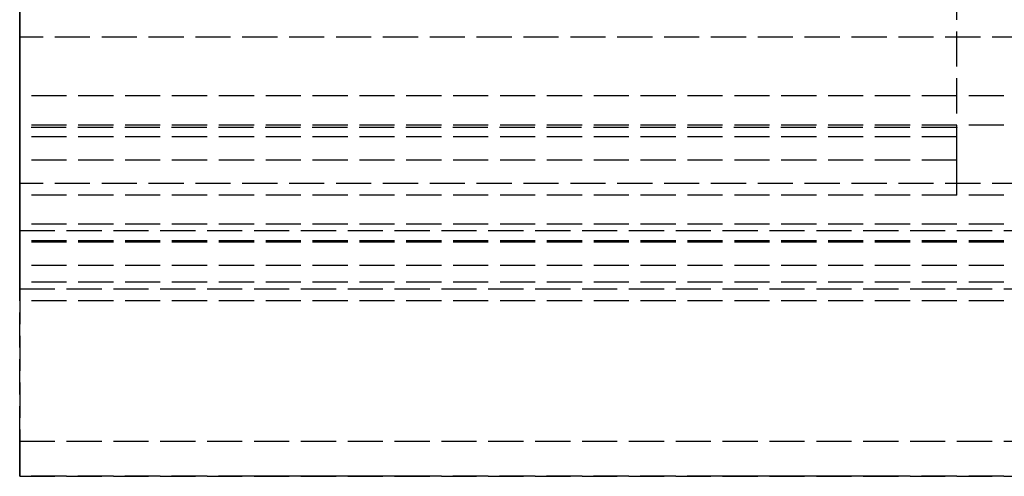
# Model space of a CAD drawing. Header units: millimetres. Extents: x 0 to 2800, y 0 to 55.
# Tile 1 of 8: x 0 to 42, y 0 to 20. Entities that reach past the tile are written whole.
import ezdxf

# ---------------------------------------------------------------- set-up
doc = ezdxf.new("R2010")
doc.units = ezdxf.units.MM
doc.header["$LTSCALE"] = 10
doc.linetypes.add('ALLCAD_Strich', pattern=[0.2, 0.15, -0.05])
for name, color, linetype in [('BESCH_KONT_sich_schn_ansi_2d', 40, 'Continuous'), ('BESCH_KONT_sich_schn_grun_2d', 10, 'Continuous'), ('BESCH_KONT_sich_schn_seit_2d', 160, 'Continuous')]:
    doc.layers.add(name, color=color, linetype=linetype)

msp = doc.modelspace()

# ---------------------------------------------------------------- linework, layer by layer
at = {"layer": 'BESCH_KONT_sich_schn_ansi_2d', "linetype": 'ALLCAD_Strich'}
for p, q in [((0, 0, 81), (0, 0, 66)), ((0, 0, 81), (2800, 0, 81)), ((0, 0, 66), (2800, 0, 66)), ((0, 0, 42), (0, 0, 42.707)), ((0, 0, 42.707), (0, 0, 64.5)), ((0, 0), (0, 0, 2)), ((0, 0, 2), (0, 0, 42)), ((2800, 0, 42), (0, 0, 42)), ((2800, 0, 2), (0, 0, 2)), ((2800, 0), (0, 0)), ((2800, 0, 64.5), (0, 0, 64.5)), ((2800, 0, 42.707), (0, 0, 42.707)), ((2800, 0, 75), (0, 0, 75)), ((2800, 0, 74.5), (0, 0, 74.5)), ((0, 0, 72.5), (2800, 0, 72.5)), ((0, 0, 72), (2800, 0, 72)), ((0, 0, 32.005), (0.003, 0, 32.005)), ((2800, 0, 40.232), (0, 0, 40.232)), ((2800, 0, 2.5), (0, 0, 2.5)), ((2800, 0, 4), (0, 0, 4)), ((2800, 0, 9), (0, 0, 9)), ((2800, 0, 28), (0, 0, 28)), ((2800, 0, 29.5), (0, 0, 29.5)), ((2800, 0, 32), (0, 0, 32)), ((2800, 0, 38.5), (0, 0, 38.5)), ((2800, 0, 40), (0, 0, 40)), ((2800, 0, 61.5), (0, 0, 61.5)), ((2800, 0, 40.939), (0, 0, 40.939)), ((39.983, 0, 41), (0, 0, 41)), ((40, 0, 42.5), (0, 0, 42.5)), ((40, 0, 60), (0, 0, 60)), ((40, 0, 40), (0, 0, 40)), ((0.002, 0, 38.497), (0.002, 0, 38.495)), ((0.002, 0, 74.505), (0.002, 0, 74.503)), ((0.002, 0, 32), (0.002, 0, 32.005)), ((0.003, 0, 38.494), (0.003, 0, 38.494)), ((0.003, 0, 38.499), (0.003, 0, 38.499)), ((0.003, 0, 38.492), (0.003, 0, 38.492)), ((0.003, 0, 38.5), (0.003, 0, 38.5)), ((0.003, 0, 74.502), (0.003, 0, 74.502)), ((0.003, 0, 74.507), (0.003, 0, 74.507)), ((0.003, 0, 74.508), (0.003, 0, 74.508)), ((0.003, 0, 32), (0.003, 0, 32.005)), ((0.006, 0, 32.005), (0.003, 0, 32.005)), ((0.003, 0, 32), (0.003, 0, 32.005)), ((0.003, 0, 32.005), (0.003, 0, 32.005)), ((0.003, 0, 32), (0.003, 0, 32.005)), ((0.003, 0, 32), (0.003, 0, 32.005)), ((0.004, 0, 38.497), (0.004, 0, 38.495)), ((0.004, 0, 74.505), (0.004, 0, 74.503)), ((0.004, 0, 32), (0.004, 0, 32.005)), ((0.006, 0, 38.495), (0.006, 0, 38.497)), ((0.006, 0, 74.503), (0.006, 0, 74.505)), ((0.006, 0, 32), (0.006, 0, 32.005)), ((0.007, 0, 38.5), (0.007, 0, 38.492)), ((0.007, 0, 38.492), (0.009, 0, 38.492)), ((0.007, 0, 74.508), (0.007, 0, 74.5)), ((0.007, 0, 74.5), (0.009, 0, 74.5)), ((0.011, 0, 74.508), (0.007, 0, 74.508)), ((0.007, 0, 32), (0.007, 0, 32.005)), ((0.007, 0, 32.005), (0.009, 0, 32.005)), ((0.009, 0, 38.498), (0.01, 0, 38.498)), ((0.01, 0, 38.496), (0.009, 0, 38.496)), ((0.009, 0, 38.496), (0.009, 0, 38.498)), ((0.009, 0, 38.492), (0.009, 0, 38.495)), ((0.009, 0, 38.495), (0.011, 0, 38.495)), ((0.009, 0, 74.506), (0.01, 0, 74.506)), ((0.01, 0, 74.504), (0.009, 0, 74.504)), ((0.009, 0, 74.504), (0.009, 0, 74.506)), ((0.009, 0, 74.5), (0.009, 0, 74.503)), ((0.009, 0, 74.503), (0.011, 0, 74.503)), ((0.009, 0, 32.005), (0.011, 0, 32.005)), ((0.009, 0, 32), (0.009, 0, 32.005)), ((0.009, 0, 32), (0.009, 0, 32.005)), ((0.01, 0, 32), (0.01, 0, 32.005)), ((0.011, 0, 38.498), (0.011, 0, 38.497)), ((0.011, 0, 74.505), (0.011, 0, 74.505)), ((0.013, 0, 32.005), (0.011, 0, 32.005)), ((0.011, 0, 32), (0.011, 0, 32.005)), ((0.011, 0, 32), (0.011, 0, 32.005)), ((0.013, 0, 38.497), (0.013, 0, 38.498)), ((0.013, 0, 74.505), (0.013, 0, 74.506)), ((0.013, 0, 32), (0.013, 0, 32.005)), ((0.014, 0, 38.495), (0.014, 0, 38.497)), ((0.014, 0, 74.503), (0.014, 0, 74.505)), ((0.014, 0, 32.005), (0.017, 0, 32.005)), ((0.014, 0, 32), (0.014, 0, 32.005)), ((0.016, 0, 38.497), (0.016, 0, 38.495)), ((0.016, 0, 74.505), (0.016, 0, 74.503)), ((0.016, 0, 32), (0.016, 0, 32.005)), ((0.017, 0, 38.492), (0.017, 0, 38.492)), ((0.017, 0, 38.494), (0.017, 0, 38.494)), ((0.017, 0, 38.5), (0.017, 0, 38.5)), ((0.017, 0, 38.499), (0.017, 0, 38.499)), ((0.017, 0, 74.502), (0.017, 0, 74.502)), ((0.017, 0, 74.507), (0.017, 0, 74.507)), ((0.017, 0, 74.508), (0.017, 0, 74.508)), ((0.017, 0, 32), (0.017, 0, 32.005)), ((0.02, 0, 32.005), (0.017, 0, 32.005)), ((0.017, 0, 32), (0.017, 0, 32.005)), ((0.017, 0, 32.005), (0.017, 0, 32.005)), ((0.017, 0, 32), (0.017, 0, 32.005)), ((0.017, 0, 32), (0.017, 0, 32.005)), ((0.018, 0, 38.497), (0.018, 0, 38.495)), ((0.018, 0, 74.505), (0.018, 0, 74.503)), ((0.018, 0, 32), (0.018, 0, 32.005)), ((0.02, 0, 38.495), (0.02, 0, 38.497)), ((0.02, 0, 74.503), (0.02, 0, 74.505)), ((0.02, 0, 32), (0.02, 0, 32.005)), ((10, 0, 47.5), (2.5, 0, 47.5)), ((2.5, 0, 42.5), (2.5, 0, 47.5)), ((7, 0, 41), (7, 0, 47.5)), ((17.5, 0, 47.5), (10, 0, 47.5)), ((13, 0, 41), (13, 0, 47.5)), ((17.5, 0, 42.5), (17.5, 0, 47.5)), ((30, 0, 47.5), (22.5, 0, 47.5)), ((22.5, 0, 42.5), (22.5, 0, 47.5)), ((27, 0, 41), (27, 0, 47.5)), ((37.5, 0, 47.5), (30, 0, 47.5)), ((33, 0, 41), (33, 0, 47.5)), ((37.5, 0, 42.5), (37.5, 0, 47.5)), ((39.983, 0, 40.995), (39.98, 0, 40.995)), ((39.98, 0, 41), (39.98, 0, 40.995)), ((39.982, 0, 41), (39.982, 0, 40.995)), ((39.997, 0, 41), (39.983, 0, 41)), ((39.983, 0, 41), (39.983, 0, 40.995)), ((39.983, 0, 41), (39.983, 0, 40.995)), ((39.983, 0, 40.995), (39.986, 0, 40.995)), ((39.983, 0, 40.995), (39.983, 0, 40.995)), ((39.983, 0, 41), (39.983, 0, 40.995)), ((39.983, 0, 41), (39.983, 0, 40.995)), ((39.983, 0, 41), (39.983, 0, 41)), ((39.984, 0, 41), (39.984, 0, 40.995)), ((39.986, 0, 41), (39.986, 0, 40.995)), ((39.987, 0, 41), (39.987, 0, 40.995)), ((39.991, 0, 40.995), (39.987, 0, 40.995)), ((39.989, 0, 40.995), (39.989, 0, 41)), ((39.989, 0, 41), (39.989, 0, 40.995)), ((39.99, 0, 41), (39.99, 0, 40.995)), ((39.991, 0, 40.995), (39.993, 0, 40.995)), ((39.991, 0, 41), (39.991, 0, 40.995)), ((39.991, 0, 41), (39.991, 0, 40.995)), ((39.993, 0, 41), (39.993, 0, 40.995)), ((39.997, 0, 40.995), (39.994, 0, 40.995)), ((39.994, 0, 41), (39.994, 0, 40.995)), ((39.996, 0, 41), (39.996, 0, 40.995)), ((39.997, 0, 41), (39.997, 0, 40.995)), ((39.997, 0, 41), (39.997, 0, 40.995)), ((39.997, 0, 40.995), (40, 0, 40.995)), ((39.997, 0, 40.995), (39.997, 0, 40.995)), ((39.997, 0, 41), (39.997, 0, 40.995)), ((39.997, 0, 41), (39.997, 0, 40.995)), ((39.997, 0, 41), (39.997, 0, 41)), ((40, 0, 41), (39.997, 0, 41)), ((39.998, 0, 41), (39.998, 0, 40.995)), ((40, 0, 40), (40, 0, 60))]:
    msp.add_line(p, q, dxfattribs=at)
at = {"layer": 'BESCH_KONT_sich_schn_ansi_2d', "linetype": 'ALLCAD_Strich', "extrusion": (0, 1, 0)}
for centre, radius, start, end in [((-0.003, 38.497), 0.00271, 0, 90), ((-0.003, 38.495), 0.00271, 270, 360), ((-0.003, 74.505), 0.00271, 0, 90), ((-0.003, 74.503), 0.00271, 270, 360), ((-0.003, 38.497), 0.00116, 90, 180), ((-0.003, 38.495), 0.00116, 180, 270), ((-0.003, 74.505), 0.00116, 90, 180), ((-0.003, 74.503), 0.00116, 180, 270), ((-0.01, 38.498), 0.00093, 90, 180), ((-0.01, 38.497), 0.00093, 180, 270), ((-0.01, 74.505), 0.00093, 90, 180), ((-0.01, 74.505), 0.00093, 180, 270), ((-0.017, 38.497), 0.00271, 0, 90), ((-0.017, 38.495), 0.00271, 270, 360), ((-0.017, 74.505), 0.00271, 0, 90), ((-0.017, 74.503), 0.00271, 270, 360), ((-0.017, 38.497), 0.00116, 90, 180), ((-0.017, 38.495), 0.00116, 180, 270), ((-0.017, 74.505), 0.00116, 90, 180), ((-0.017, 74.503), 0.00116, 180, 270)]:
    msp.add_arc(centre, radius, start, end, dxfattribs=at)
at = {"layer": 'BESCH_KONT_sich_schn_ansi_2d', "linetype": 'ALLCAD_Strich', "extrusion": (0, -1, 0)}
for centre, radius, start, end in [((0.003, 38.495), 0.00116, 180, 270), ((0.003, 38.497), 0.00116, 90, 180), ((0.003, 74.503), 0.00116, 180, 270), ((0.003, 74.505), 0.00116, 90, 180), ((0.003, 38.495), 0.00271, 270, 360), ((0.003, 38.497), 0.00271, 0, 90), ((0.003, 74.503), 0.00271, 270, 360), ((0.003, 74.505), 0.00271, 0, 90), ((0.011, 38.497), 0.00217, 270, 0), ((0.011, 38.498), 0.00217, 360, 90), ((0.011, 74.505), 0.00217, 270, 0), ((0.011, 74.506), 0.00217, 360, 90), ((0.017, 38.495), 0.00116, 180, 270), ((0.017, 38.497), 0.00116, 90, 180), ((0.017, 74.503), 0.00116, 180, 270), ((0.017, 74.505), 0.00116, 90, 180), ((0.017, 38.495), 0.00271, 270, 360), ((0.017, 38.497), 0.00271, 0, 90), ((0.017, 74.503), 0.00271, 270, 360), ((0.017, 74.505), 0.00271, 0, 90)]:
    msp.add_arc(centre, radius, start, end, dxfattribs=at)
at = {"layer": 'BESCH_KONT_sich_schn_grun_2d', "linetype": 'ALLCAD_Strich'}
for p, q in [((0, 44.5), (0, 10.5)), ((40, 13.5), (40, 41.5)), ((43, 18.75), (0, 18.75)), ((2800, 16.25), (0, 16.25)), ((2800, 15), (0, 15)), ((39.983, 14.9), (0, 14.9)), ((39.98, 14.905), (39.98, 14.903)), ((39.982, 14.903), (39.982, 14.905)), ((39.983, 14.908), (39.983, 14.908)), ((39.983, 14.907), (39.983, 14.907)), ((39.983, 14.902), (39.983, 14.902)), ((39.997, 14.9), (39.983, 14.9)), ((39.983, 14.9), (39.983, 14.9)), ((39.984, 14.905), (39.984, 14.903)), ((39.986, 14.903), (39.986, 14.905)), ((39.987, 14.908), (39.987, 14.9)), ((39.989, 14.908), (39.987, 14.908)), ((39.987, 14.9), (39.991, 14.9)), ((39.989, 14.905), (39.989, 14.908)), ((39.991, 14.905), (39.989, 14.905)), ((39.989, 14.902), (39.989, 14.904)), ((39.989, 14.904), (39.99, 14.904)), ((39.99, 14.902), (39.989, 14.902)), ((39.991, 14.903), (39.991, 14.903)), ((39.993, 14.902), (39.993, 14.903)), ((39.994, 14.905), (39.994, 14.903)), ((39.996, 14.903), (39.996, 14.905)), ((39.997, 14.908), (39.997, 14.908)), ((39.997, 14.907), (39.997, 14.907)), ((39.997, 14.902), (39.997, 14.902)), ((39.997, 14.9), (39.997, 14.9)), ((40, 14.9), (39.997, 14.9)), ((39.998, 14.905), (39.998, 14.903)), ((40, 14.5), (0, 14.5)), ((40, 13.5), (0, 13.5)), ((40, 12), (40, 13.5)), ((43, 12.5), (0, 12.5)), ((2800, 12), (0, 12)), ((2800, 10.768), (0, 10.768)), ((0, 10.5), (0, 8)), ((0, 10.5), (2800, 10.5)), ((2800, 10.061), (0, 10.061)), ((2800, 10), (0, 10)), ((2800, 9), (0, 9)), ((2800, 8.293), (0, 8.293)), ((0, 8), (0, 1.5)), ((0, 8), (2800, 8)), ((2800, 7.5), (0, 7.5)), ((0, 1.5), (0, 0)), ((0, 1.5), (2800, 1.5)), ((0, 0), (2800, 0))]:
    msp.add_line(p, q, dxfattribs=at)
for centre, radius, start, end in [((39.983, 14.905), 0.00271, 90, 180), ((39.983, 14.903), 0.00271, 180, 270), ((39.983, 14.905), 0.00116, 90, 180), ((39.983, 14.903), 0.00116, 180, 270), ((39.983, 14.905), 0.00271, 0, 90), ((39.983, 14.905), 0.00116, 0, 90), ((39.983, 14.903), 0.00271, 270, 360), ((39.983, 14.903), 0.00116, 270, 0), ((39.99, 14.903), 0.00093, 0, 90), ((39.99, 14.903), 0.00093, 270, 0), ((39.991, 14.903), 0.00217, 0, 90), ((39.991, 14.902), 0.00217, 270, 0), ((39.997, 14.905), 0.00271, 90, 180), ((39.997, 14.903), 0.00271, 180, 270), ((39.997, 14.905), 0.00116, 90, 180), ((39.997, 14.903), 0.00116, 180, 270), ((39.997, 14.905), 0.00271, 0, 90), ((39.997, 14.905), 0.00116, 0, 90), ((39.997, 14.903), 0.00116, 270, 0), ((39.997, 14.903), 0.00271, 270, 360)]:
    msp.add_arc(centre, radius, start, end, dxfattribs=at)
at = {"layer": 'BESCH_KONT_sich_schn_seit_2d', "linetype": 'ALLCAD_Strich'}
for p, q in [((0, 9, 64.5), (0, 46, 64.5)), ((0, 10.5, 72), (0, 44.5, 72)), ((0, 44.5, 75), (0, 10.5, 75)), ((0, 43, 61.5), (0, 12, 61.5)), ((0, 12.5, 10.9), (0, 42.5, 10.9)), ((0, 13.5, 42.5), (0, 41.5, 42.5)), ((0, 40.1, 41), (0, 14.9, 41)), ((0, 15, 40), (0, 40, 40)), ((0, 16, 8.5), (0, 39, 8.5)), ((0, 37.25, 31.9), (0, 17.75, 31.9)), ((0, 37, 18), (0, 18, 18)), ((0, 37, 16), (0, 18, 16)), ((0, 18, 14.5), (0, 37, 14.5)), ((0, 36.5, 78), (0, 18.5, 78)), ((0, 18.75, 36.4), (0, 36.25, 36.4)), ((0, 18.75), (0, 36.25)), ((0, 22, 8), (0, 18, 8)), ((0, 22, 6.5), (0, 16, 6.5)), ((0, 21, 28.9), (0, 18.5, 28.9)), ((0, 19.5, 18.9), (0, 20.75, 18.9)), ((0, 20, 45), (0, 13.5, 45)), ((0, 17.5, 31.4), (0, 20, 31.4)), ((0, 19.5, 18), (0, 19.5, 25.4)), ((0, 19.5, 25.4), (0, 13.5, 25.4)), ((0, 12.5, 18.9), (0, 19.5, 18.9)), ((0, 19.5, 4.4), (0, 19.5, 18)), ((0, 12.5, 10.9), (0, 19.5, 10.9)), ((0, 12.5, 18.9), (0, 19.5, 18.9)), ((0, 19.5, 4.4), (0, 18.75, 4.4)), ((0, 18.75, 35.9), (0, 18.75, 36.4)), ((0, 17.75, 35.9), (0, 18.75, 35.9)), ((0, 18.75, 4.4), (0, 12.5, 4.4)), ((0, 12.5, 4), (0, 18.75, 4)), ((0, 18.75, 4), (0, 18.75)), ((0, 18.75), (0, 10)), ((0, 18.75, 4), (0, 18.75, 5)), ((0, 18.75, 5), (0, 12.5, 5)), ((0, 18.75, 5), (0, 18.75, 4.995)), ((0, 18.75, 4.995), (0, 18.747, 4.995)), ((0, 18.748, 5), (0, 18.748, 4.995)), ((0, 18.748, 5), (0, 18.748, 4.995)), ((0, 18.748, 5), (0, 18.748, 4.995)), ((0, 18.747, 5), (0, 18.747, 4.995)), ((0, 18.747, 5), (0, 18.747, 4.995)), ((0, 18.747, 5), (0, 18.747, 4.995)), ((0, 18.747, 5), (0, 18.747, 4.995)), ((0, 18.745, 4.995), (0, 18.747, 4.995)), ((0, 18.746, 5), (0, 18.746, 4.995)), ((0, 18.745, 5), (0, 18.745, 4.995)), ((0, 18.745, 5), (0, 18.745, 4.995)), ((0, 18.745, 4.995), (0, 18.742, 4.995)), ((0, 18.743, 5), (0, 18.743, 4.995)), ((0, 18.742, 5), (0, 18.742, 4.995)), ((0, 18.742, 5), (0, 18.742, 4.995)), ((0, 18.5, 35.9), (0, 17.5, 35.9)), ((0, 18.5, 36.4), (0, 18.5, 35.9)), ((0, 16.5, 36.4), (0, 18.5, 36.4)), ((0, 18.5, 28.9), (0, 16.5, 30.4)), ((0, 18.5, 78), (0, 18.5, 75)), ((0, 18.5, 72), (0, 18.5, 64.5)), ((0, 18.5, 19.4), (0, 18.5, 8.9)), ((0, 18.5, 8.9), (0, 16.5, 8.9)), ((0, 18.5, 19.4), (0, 16.5, 19.4)), ((0, 15, 12.9), (0, 18.5, 12.9)), ((0, 15, 16.9), (0, 18.5, 16.9)), ((0, 18.5, 72), (0, 18.5, 75)), ((0, 18.5, 75), (0, 18.5, 72)), ((0, 18.25, 6.5), (0, 18.25, 8.5)), ((0, 18, 18), (0, 18, 8)), ((0, 13.5, 18), (0, 18, 18)), ((0, 18, 16), (0, 11.5, 16)), ((0, 16, 14.5), (0, 18, 14.5)), ((0, 17.75, 31.9), (0, 17.75, 35.9)), ((0, 17.5, 35.9), (0, 17.5, 31.4)), ((0, 16.5, 30.4), (0, 16.5, 36.4)), ((0, 16.5, 8.9), (0, 16.5, 19.4)), ((0, 10.5, 32), (0, 16.25, 32)), ((0, 16.25, 32), (0, 16.25, 29.5)), ((0, 16.25, 29.5), (0, 12, 29.5)), ((0, 16, 8.5), (0, 16, 14.5)), ((0, 16, 8.5), (0, 12.5, 8.5)), ((0, 16, 8.5), (0, 16, 6.5)), ((0, 14, 6.5), (0, 16, 6.5)), ((0, 12, 40), (0, 15, 40)), ((0, 15, 40), (0, 15, 38.5)), ((0, 15, 38.5), (0, 10.5, 38.5)), ((0, 15, 18.9), (0, 15, 25.4)), ((0, 15, 4.4), (0, 15, 10.9)), ((0, 15, 18.9), (0, 15, 14.9)), ((0, 15, 14.9), (0, 15, 10.9)), ((0, 14.905, 40.995), (0, 14.908, 40.995)), ((0, 14.908, 41), (0, 14.908, 40.995)), ((0, 14.908, 41), (0, 14.908, 40.995)), ((0, 14.907, 41), (0, 14.907, 40.995)), ((0, 14.905, 40.995), (0, 14.903, 40.995)), ((0, 14.905, 41), (0, 14.905, 40.995)), ((0, 14.905, 41), (0, 14.905, 40.995)), ((0, 14.904, 41), (0, 14.904, 40.995)), ((0, 14.9, 40.995), (0, 14.903, 40.995)), ((0, 14.903, 41), (0, 14.903, 40.995)), ((0, 14.903, 41), (0, 14.903, 40.995)), ((0, 14.903, 41), (0, 14.903, 40.995)), ((0, 14.903, 41), (0, 14.903, 40.995)), ((0, 14.902, 40.995), (0, 14.902, 41)), ((0, 14.902, 41), (0, 14.902, 40.995)), ((0, 14.902, 41), (0, 14.902, 40.995)), ((0, 14.9, 41), (0, 14.9, 40.995)), ((0, 14.9, 41), (0, 14.5, 40)), ((0, 14.9, 41), (0, 14.9, 40.995)), ((0, 14.5, 40), (0, 12, 40)), ((0, 12.5, 6.5), (0, 14, 6.5)), ((0, 12.5, 6.5), (0, 14, 6.5)), ((0, 14, 6.5), (0, 14, 8.5)), ((0, 11.5, 29), (0, 13.5, 29)), ((0, 13.5, 29), (0, 13.5, 18)), ((0, 13.5, 60), (0, 13.5, 42.5)), ((0, 12, 60), (0, 13.5, 60)), ((0, 13.5, 45), (0, 12, 45)), ((0, 13.5, 25.4), (0, 12.5, 25.4)), ((0, 13, 64.5), (0, 13, 72)), ((0, 12.5, 8.5), (0, 12.5, 16)), ((0, 12.5, 4.4), (0, 12.5, 5)), ((0, 12.5, 4.4), (0, 12.34, 4.4)), ((0, 10.5, 9), (0, 12.5, 4)), ((0, 12.5, 5), (0, 12.5, 8.5)), ((0, 12.5, 16), (0, 12.5, 25.4)), ((0, 8, 10.9), (0, 12.5, 10.9)), ((0, 8, 18.9), (0, 12.5, 18.9)), ((0, 8, 10.9), (0, 12.5, 10.9)), ((0, 8, 18.9), (0, 12.5, 18.9)), ((0, 12.5, 25.4), (0, 11.5, 25.4)), ((0, 12.34, 4.4), (0, 8, 4.4)), ((0, 12, 61.5), (0, 12, 40)), ((0, 12, 29.5), (0, 10.5, 28)), ((0, 12, 40), (0, 12, 60)), ((0, 11.5, 16), (0, 11.5, 29)), ((0, 11.5, 25.4), (0, 10.5, 25.4)), ((0, 10.061, 40.232), (0, 10.768, 40.939)), ((0, 10.768, 40.939), (0, 9, 42.707)), ((0, 10.5, 66), (0, 10.5, 72)), ((0, 8, 66), (0, 10.5, 66)), ((0, 10.5, 81), (0, 8, 81)), ((0, 10.5, 75), (0, 10.5, 81)), ((0, 10.5, 38.5), (0, 10.5, 32)), ((0, 10.5, 28), (0, 10.5, 9)), ((0, 10.5, 25.4), (0, 8, 25.4)), ((0, 8.293, 42), (0, 10.061, 40.232)), ((0, 10), (0, 10, 2.5)), ((0, 10, 2.5), (0, 7.5, 2)), ((0, 9, 42.707), (0, 9, 64.5)), ((0, 7.5, 42), (0, 8.293, 42)), ((0, 8, 72.5), (0, 8, 66)), ((0, 1.5, 72.5), (0, 8, 72.5)), ((0, 8, 74.5), (0, 1.5, 74.5)), ((0, 8, 81), (0, 8, 74.5)), ((0, 8, 4.4), (0, 8, 25.4)), ((0, 7.5, 2), (0, 7.5, 42)), ((0, 1.5, 66), (0, 1.5, 72.5)), ((0, 0, 66), (0, 1.5, 66)), ((0, 1.5, 81), (0, 0, 81)), ((0, 1.5, 74.5), (0, 1.5, 81)), ((0, 0, 81), (0, 0, 66))]:
    msp.add_line(p, q, dxfattribs=at)
at = {"layer": 'BESCH_KONT_sich_schn_seit_2d', "linetype": 'ALLCAD_Strich', "extrusion": (1, 0, 0)}
msp.add_circle((27.5, 10), 10, dxfattribs=at)

doc.saveas('drawing.dxf')
